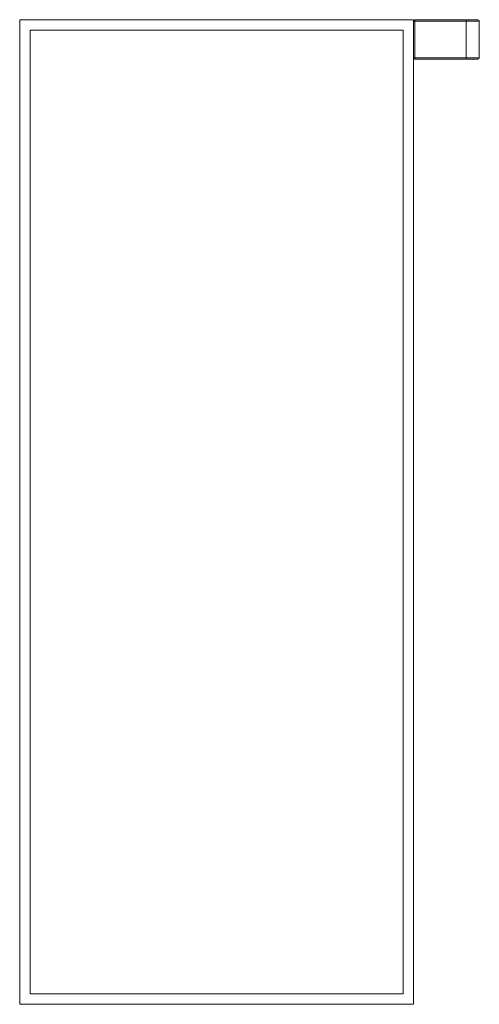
# Model space of a CAD drawing. Header units: millimetres. Extents: x 3705.608 to 3705.958, y 2021.546 to 2022.296.
import ezdxf

# ---------------------------------------------------------------- set-up
doc = ezdxf.new("R2010")
doc.units = ezdxf.units.MM
doc.layers.add('SANINDUSA', color=3, linetype='Continuous')

msp = doc.modelspace()

# ---------------------------------------------------------------- linework, layer by layer
at = {"layer": 'SANINDUSA', "lineweight": 15}
for p, q in [((3705.90791, 2022.29635), (3705.60791, 2022.29635)), ((3705.60791, 2022.29635), (3705.60791, 2021.54635)), ((3705.90791, 2021.54635), (3705.90791, 2022.29635)), ((3705.90791, 2022.29535), (3705.90891, 2022.29535)), ((3705.90891, 2022.29635), (3705.90891, 2022.29535)), ((3705.90891, 2022.29635), (3705.94791, 2022.29635)), ((3705.94791, 2022.29535), (3705.90891, 2022.29535)), ((3705.90891, 2022.29535), (3705.90891, 2022.26735)), ((3705.94791, 2022.29635), (3705.95691, 2022.29635)), ((3705.94791, 2022.29635), (3705.94791, 2022.29535)), ((3705.95791, 2022.29535), (3705.94791, 2022.29535)), ((3705.94791, 2022.26735), (3705.94791, 2022.29535)), ((3705.95791, 2022.26735), (3705.95791, 2022.29535)), ((3705.89991, 2022.28835), (3705.61591, 2022.28835)), ((3705.61591, 2022.28835), (3705.61591, 2021.55435)), ((3705.89991, 2021.55435), (3705.89991, 2022.28835)), ((3705.90891, 2022.26735), (3705.90791, 2022.26735)), ((3705.90891, 2022.26735), (3705.90891, 2022.26635)), ((3705.90891, 2022.26735), (3705.94791, 2022.26735)), ((3705.94791, 2022.26635), (3705.90891, 2022.26635)), ((3705.94791, 2022.26735), (3705.95791, 2022.26735)), ((3705.94791, 2022.26735), (3705.94791, 2022.26635)), ((3705.95691, 2022.26635), (3705.94791, 2022.26635)), ((3705.61591, 2021.55435), (3705.89991, 2021.55435)), ((3705.60791, 2021.54635), (3705.90791, 2021.54635))]:
    msp.add_line(p, q, dxfattribs=at)
for centre, start, end in [((3705.90891, 2022.29535), 90, 180), ((3705.95691, 2022.29535), 0, 90), ((3705.90891, 2022.26735), 180, 270), ((3705.95691, 2022.26735), 270, 0)]:
    msp.add_arc(centre, 0.001, start, end, dxfattribs=at)

doc.saveas('drawing.dxf')
